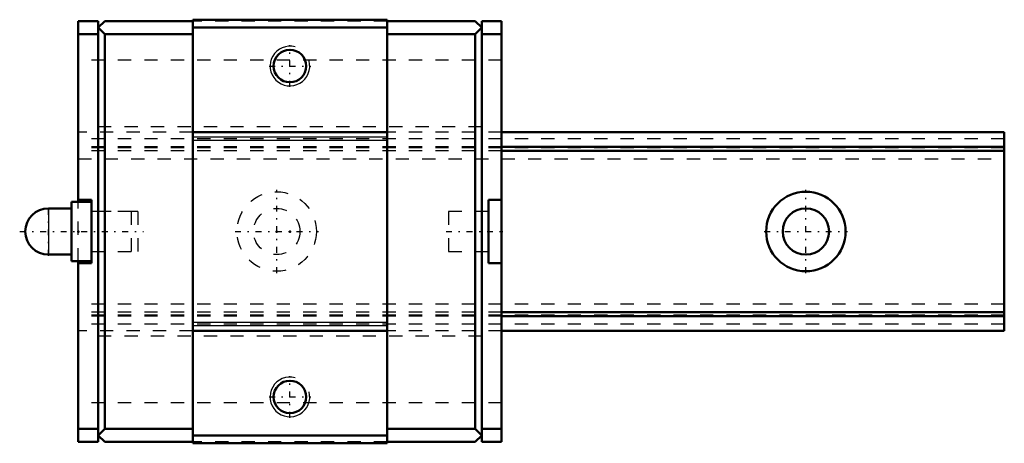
# Model space of a CAD drawing. Header units: millimetres. Extents: x -19.4 to 55, y -16 to 16.
import ezdxf

# ---------------------------------------------------------------- set-up
doc = ezdxf.new("R2010")
doc.units = ezdxf.units.MM
doc.linetypes.add('Center', pattern=[1.5, 0.45, -0.5, 0.05, -0.5])
doc.linetypes.add('Dashed', pattern=[2, 1, -1])
for name, color, linetype, lineweight in [('2d ConnectionPoints', 7, 'Continuous', 50), ('AM_0', 7, 'Continuous', 50), ('AM_4', 3, 'Continuous', 25), ('AM_5', 3, 'Continuous', 25), ('AM_7', 7, 'Center', 25), ('AM_9', 6, 'Dashed', 25)]:
    doc.layers.add(name, color=color, linetype=linetype, lineweight=lineweight)

# ---------------------------------------------------------------- blocks, each defined once
blk = doc.blocks.new('1_PB107_SRS_Grease_Nipple_Joint_0_in_SRS15GSSS70LMG150PB10700001_4')
at = {"layer": 'AM_0'}
for p, q in [((-15.5, 2.25), (-15.5, -2.25)), ((-14, 2.25), (-15.5, 2.25)), ((-15.5, 1.75), (-17.25, 1.75)), ((-17.25, -1.75), (-15.5, -1.75)), ((-15.5, -2.25), (-14, -2.25))]:
    blk.add_line(p, q, dxfattribs=at)
blk.add_arc((-17.25, 0), 1.75, 90, 270, dxfattribs=at)
at = {"layer": 'AM_4'}
blk.add_line((-17.25, 1.75), (-17.25, -1.75), dxfattribs=at)
at = {"layer": 'AM_7'}
for p, q in [((-17.25, -1.8375), (-17.25, 1.8375)), ((-19.425, 0), (-10.075, 0))]:
    blk.add_line(p, q, dxfattribs=at)
at = {"layer": 'AM_9'}
for p, q in [((-10.5, 1.5), (-14, 1.5)), ((-10.5, 1.5), (-10.5, -1.5)), ((-14, -1.5), (-10.5, -1.5))]:
    blk.add_line(p, q, dxfattribs=at)
blk = doc.blocks.new('2_SRS15SSSPB1071_Slider_0_in_SRS15GSSS70LMG150PB10700001_4')
at = {"layer": 'AM_0'}
for p, q in [((-15, 15.9), (-15, 2.25)), ((-15, 15.9), (-13.5, 15.9)), ((-13, 15.9), (-13.5, 15.4)), ((-13.5, -15.9), (-13.5, 15.9)), ((-13, 15.9), (-6.35, 15.9)), ((8.35, 16), (-6.35, 16)), ((-6.35, 16), (-6.35, -16)), ((8.35, 16), (8.35, -16)), ((15, 15.9), (8.35, 15.9)), ((15, 15.9), (15.5, 15.4)), ((17, 15.9), (15.5, 15.9)), ((15.5, -15.9), (15.5, 15.9)), ((17, 15.9), (17, -15.9)), ((-15, 14.9), (-13.5, 14.9)), ((-13.5, 15.4), (-13, 14.9)), ((-13, 14.9), (-6.35, 14.9)), ((-13, 14.9), (-13, -14.9)), ((8.35, 15.4), (-6.35, 15.4)), ((15, 14.9), (8.35, 14.9)), ((15.5, 15.4), (15, 14.9)), ((15, 14.9), (15, -14.9)), ((17, 14.9), (15.5, 14.9)), ((8.35, 7.5), (-6.35, 7.5)), ((-15, 2.4), (-14, 2.4)), ((-14, -2.4), (-14, 2.4)), ((16, 2.4), (17, 2.4)), ((16, 2.4), (16, -2.4)), ((-15, -2.25), (-15, -15.9)), ((-14, -2.4), (-15, -2.4)), ((17, -2.4), (16, -2.4)), ((8.35, -7.5), (-6.35, -7.5)), ((-15, -14.9), (-13.5, -14.9)), ((-13, -14.9), (-13.5, -15.4)), ((-13.5, -15.4), (-13, -15.9)), ((-13, -14.9), (-6.35, -14.9)), ((8.35, -15.4), (-6.35, -15.4)), ((15, -14.9), (8.35, -14.9)), ((15, -14.9), (15.5, -15.4)), ((15.5, -15.4), (15, -15.9)), ((17, -14.9), (15.5, -14.9)), ((-15, -15.9), (-13.5, -15.9)), ((-13, -15.9), (-6.35, -15.9)), ((8.35, -16), (-6.35, -16)), ((15, -15.9), (8.35, -15.9)), ((17, -15.9), (15.5, -15.9))]:
    blk.add_line(p, q, dxfattribs=at)
for centre in [(1, 12.5), (1, -12.5)]:
    blk.add_circle(centre, 1.23, dxfattribs=at)
at = {"layer": 'AM_4'}
for p, q in [((8.35, 7.119), (-6.35, 7.119)), ((8.35, 6.862), (-6.35, 6.862)), ((8.35, -6.862), (-6.35, -6.862)), ((8.35, -7.119), (-6.35, -7.119))]:
    blk.add_line(p, q, dxfattribs=at)
at = {"layer": 'AM_5'}
for centre in [(1, 12.5), (1, -12.5)]:
    blk.add_arc(centre, 1.5, 75, 15, dxfattribs=at)
at = {"layer": 'AM_7'}
for p, q in [((1, 10.925), (1, 14.075)), ((-0.575, 12.5), (2.575, 12.5)), ((12.8, 0), (17.2, 0)), ((1, -14.075), (1, -10.925)), ((-0.575, -12.5), (2.575, -12.5))]:
    blk.add_line(p, q, dxfattribs=at)
at = {"layer": 'AM_9'}
for p, q in [((8.35, 15.9), (-6.35, 15.9)), ((17, 12.94), (-15, 12.94)), ((-6.35, 7.5), (-15, 7.5)), ((15.5, 7.9), (-13.5, 7.9)), ((17, 7.5), (8.35, 7.5)), ((17, 6.4), (-15, 6.4)), ((17, 6.323), (-15, 6.323)), ((17, 6.1), (-15, 6.1)), ((-15, 5.5), (17, 5.5)), ((-15, -2.25), (-15, 2.25)), ((-11, 1.5), (-14, 1.5)), ((-11, 1.5), (-11, -1.5)), ((13, 1.5), (13, -1.5)), ((16, 1.5), (13, 1.5)), ((-14, -1.5), (-11, -1.5)), ((13, -1.5), (16, -1.5)), ((17, -5.5), (-15, -5.5)), ((17, -6.1), (-15, -6.1)), ((17, -6.323), (-15, -6.323)), ((17, -6.4), (-15, -6.4)), ((-6.35, -7.5), (-15, -7.5)), ((15.5, -7.9), (-13.5, -7.9)), ((17, -7.5), (8.35, -7.5)), ((17, -12.94), (-15, -12.94)), ((8.35, -15.9), (-6.35, -15.9))]:
    blk.add_line(p, q, dxfattribs=at)
blk = doc.blocks.new('3_SRS15S7015_Track_0_in_SRS15GSSS70LMG150PB10700001_4')
at = {"layer": 'AM_0'}
for p, q in [((55, 7.5), (17, 7.5)), ((55, 7.5), (55, -7.5)), ((55, 6.4), (17, 6.4)), ((55, 6.1), (17, 6.1)), ((55, -6.1), (17, -6.1)), ((55, -6.4), (17, -6.4)), ((55, -7.5), (17, -7.5))]:
    blk.add_line(p, q, dxfattribs=at)
for radius in [3, 1.75]:
    blk.add_circle((40, 0), radius, dxfattribs=at)
at = {"layer": 'AM_7'}
for p, q in [((0, -3.15), (0, 3.15)), ((40, -3.15), (40, 3.15)), ((-3.15, 0), (3.15, 0)), ((36.85, 0), (43.15, 0))]:
    blk.add_line(p, q, dxfattribs=at)
at = {"layer": 'AM_9'}
for p, q in [((-6.35, 7.5), (-15, 7.5)), ((17, 7.5), (8.35, 7.5)), ((55, 7), (-15, 7)), ((17, 6.4), (-15, 6.4)), ((55, 6.323), (-15, 6.323)), ((17, 6.1), (-15, 6.1)), ((-15, 5.5), (55, 5.5)), ((55, -5.5), (-15, -5.5)), ((17, -6.1), (-15, -6.1)), ((55, -6.323), (-15, -6.323)), ((17, -6.4), (-15, -6.4)), ((55, -7), (-15, -7)), ((-6.35, -7.5), (-15, -7.5)), ((17, -7.5), (8.35, -7.5))]:
    blk.add_line(p, q, dxfattribs=at)
for radius in [3, 1.75]:
    blk.add_circle((0, 0), radius, dxfattribs=at)

msp = doc.modelspace()

# ---------------------------------------------------------------- linework, layer by layer
at = {"layer": '2d ConnectionPoints'}
for p in [(-15, 0), (-15, 0), (0, 0), (0, 0), (1, 0), (17, 0)]:
    msp.add_point(p, dxfattribs=at)

# ---------------------------------------------------------------- block references
for name in ['2_SRS15SSSPB1071_Slider_0_in_SRS15GSSS70LMG150PB10700001_4', '3_SRS15S7015_Track_0_in_SRS15GSSS70LMG150PB10700001_4', '1_PB107_SRS_Grease_Nipple_Joint_0_in_SRS15GSSS70LMG150PB10700001_4']:
    msp.add_blockref(name, (0, 0))

doc.saveas('drawing.dxf')
